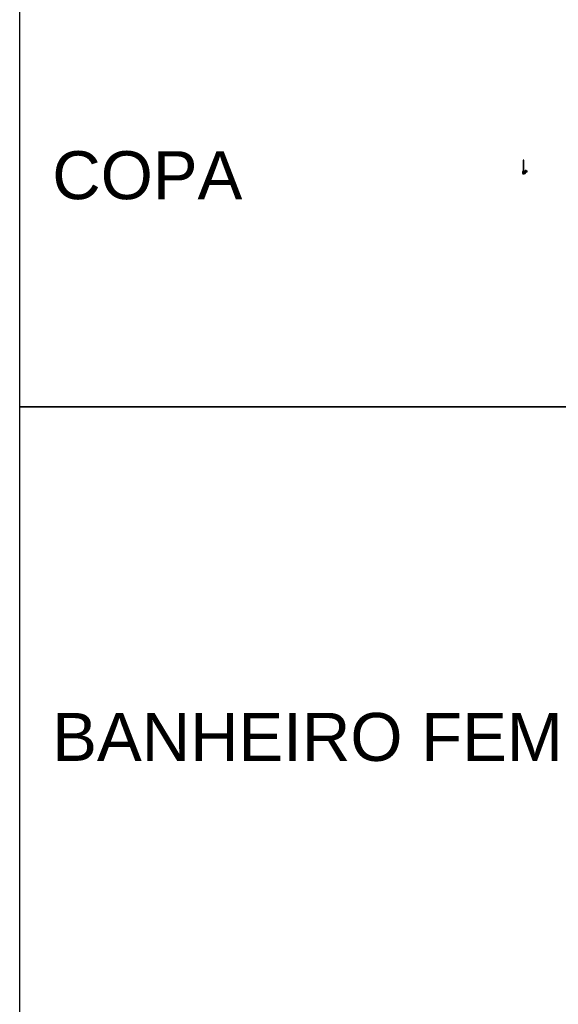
# Model space of a CAD drawing. Header units: inches. Extents: x 330 to 398, y -19 to 141.
# Tile 52 of 166: x 339 to 352, y 68 to 92. Entities that reach past the tile are written whole.
import ezdxf

# ---------------------------------------------------------------- set-up
doc = ezdxf.new("R2010")
doc.units = ezdxf.units.IN
doc.header["$LTSCALE"] = 0.4
doc.header["$MEASUREMENT"] = 0
for name, color, linetype in [('TJ-COTAS 1PARA25', 174, 'Continuous'), ('TJ-MOBILIARIOHIDRO', 2, 'Continuous'), ('TJ-TEXTO02', 2, 'Continuous')]:
    doc.layers.add(name, color=color, linetype=linetype)
doc.styles.add('ARIAL', font='arial.ttf')

# ---------------------------------------------------------------- blocks, each defined once
blk = doc.blocks.new('torneira-prata-frente')
at = {"layer": 'TJ-MOBILIARIOHIDRO', "color": 1}
for p, q in [((-0.014, 0.328), (-0.014, 0.24)), ((-0.003, 0.243), (-0.003, 0.229)), ((0.007, 0.24), (0.007, 0.328)), ((-0.019, 0.075), (0.012, 0.075)), ((-0.019, 0.075), (-0.019, 0.063)), ((0.012, 0.063), (-0.019, 0.063)), ((-0.019, 0.024), (-0.019, 0.061)), ((-0.003, 0.061), (-0.019, 0.061)), ((-0.019, 0.061), (-0.019, 0.024)), ((-0.019, 0.024), (-0.003, 0.024)), ((-0.014, 0.075), (-0.018, 0.075)), ((-0.018, 0.062), (-0.014, 0.062)), ((-0.017, 0.062), (-0.017, 0.061)), ((-0.014, 0.24), (0.007, 0.24)), ((-0.014, 0.24), (-0.014, 0.232)), ((0.007, 0.232), (-0.014, 0.232)), ((-0.014, 0.232), (-0.014, 0.23)), ((-0.014, 0.23), (-0.014, 0.211)), ((0.007, 0.23), (-0.014, 0.23)), ((0.007, 0.211), (-0.014, 0.211)), ((-0.014, 0.211), (-0.014, 0.201)), ((-0.014, 0.201), (-0.014, 0.182)), ((0.007, 0.201), (-0.014, 0.201)), ((0.007, 0.182), (-0.014, 0.182)), ((-0.014, 0.182), (-0.014, 0.075)), ((-0.012, 0.075), (-0.014, 0.075)), ((-0.014, 0.062), (-0.014, 0.062)), ((-0.013, 0.232), (-0.013, 0.23)), ((-0.013, 0.21), (0.006, 0.21)), ((-0.008, 0.207), (-0.013, 0.203)), ((0.006, 0.203), (-0.013, 0.203)), ((-0.013, 0.203), (-0.013, 0.201)), ((-0.009, 0.21), (-0.008, 0.209)), ((0.001, 0.209), (-0.008, 0.209)), ((-0.008, 0.209), (-0.008, 0.207)), ((0.001, 0.207), (-0.008, 0.207)), ((-0.003, 0.009), (-0.004, 0.009)), ((0.012, 0.061), (-0.003, 0.061)), ((-0.003, 0.024), (-0.003, 0.024)), ((-0.003, 0.009), (-0.003, 0.009)), ((-0.003, 0.009), (0.016, 0.009)), ((0.001, 0.209), (0.002, 0.21)), ((0.001, 0.207), (0.001, 0.209)), ((0.006, 0.203), (0.001, 0.207)), ((0.005, 0.062), (0.007, 0.062)), ((0.006, 0.23), (0.006, 0.232)), ((0.006, 0.201), (0.006, 0.203)), ((0.007, 0.232), (0.007, 0.24)), ((0.007, 0.23), (0.007, 0.232)), ((0.007, 0.211), (0.007, 0.23)), ((0.007, 0.201), (0.007, 0.211)), ((0.007, 0.182), (0.007, 0.201)), ((0.007, 0.075), (0.007, 0.182)), ((0.007, 0.075), (0.007, 0.075)), ((0.011, 0.075), (0.007, 0.075)), ((0.007, 0.062), (0.011, 0.062)), ((0.01, 0.061), (0.01, 0.062)), ((0.012, 0.063), (0.012, 0.075)), ((0.012, 0.061), (0.012, 0.04)), ((0.016, 0.04), (0.012, 0.04)), ((0.016, 0.037), (0.016, 0.04)), ((0.016, 0.009), (0.016, 0.037)), ((0.028, 0.024), (0.016, 0.037)), ((0.016, 0.009), (0.028, 0.009)), ((0.032, 0.054), (0.025, 0.045)), ((0.026, 0.042), (0.028, 0.024)), ((0.028, 0.024), (0.04, 0.015)), ((0.028, 0.009), (0.028, 0.024)), ((0.032, 0.054), (0.056, 0.035)), ((0.043, 0.063), (0.034, 0.053)), ((0.04, 0.015), (0.056, 0.035)), ((0.043, 0.079), (0.058, 0.068)), ((0.043, 0.079), (0.043, 0.079)), ((0.043, 0.079), (0.043, 0.079)), ((0.062, 0.048), (0.043, 0.063)), ((0.056, 0.069), (0.048, 0.058)), ((0.051, 0.088), (0.05, 0.089)), ((0.05, 0.089), (0.05, 0.089)), ((0.068, 0.075), (0.051, 0.088)), ((0.051, 0.088), (0.051, 0.088)), ((0.054, 0.037), (0.062, 0.048)), ((0.056, 0.052), (0.064, 0.063)), ((0.063, 0.063), (0.078, 0.052)), ((0.085, 0.061), (0.068, 0.075))]:
    blk.add_line(p, q, dxfattribs=at)
for points in [[(-0.014, 0.062, 0), (-0.014, 0.062, 0), (-0.013, 0.062, 0), (-0.013, 0.062, 0), (-0.012, 0.062, 0), (-0.012, 0.062, 0), (-0.011, 0.062, 0), (-0.01, 0.062, 0), (-0.009, 0.062, 0), (-0.008, 0.062, 0), (-0.007, 0.062, 0), (-0.006, 0.062, 0), (-0.005, 0.062, 0), (-0.004, 0.062, 0), (-0.003, 0.062, 0), (-0.002, 0.062, 0), (-0.001, 0.062, 0), (0, 0.062, 0), (0.001, 0.062, 0), (0.002, 0.062, 0), (0.003, 0.062, 0), (0.003, 0.062, 0), (0.004, 0.062, 0), (0.004, 0.062, 0), (0.005, 0.062, 0), (0.005, 0.062, 0)], [(0.007, 0.075, 0), (0.007, 0.075, 0), (0.006, 0.075, 0), (0.006, 0.075, 0), (0.005, 0.075, 0), (0.005, 0.075, 0), (0.004, 0.075, 0), (0.003, 0.075, 0), (0.002, 0.075, 0), (0.001, 0.075, 0), (0, 0.075, 0), (-0.001, 0.075, 0), (-0.002, 0.075, 0), (-0.003, 0.075, 0), (-0.004, 0.075, 0), (-0.005, 0.075, 0), (-0.006, 0.075, 0), (-0.007, 0.075, 0), (-0.008, 0.075, 0), (-0.009, 0.075, 0), (-0.01, 0.075, 0), (-0.01, 0.075, 0), (-0.011, 0.075, 0), (-0.011, 0.075, 0), (-0.012, 0.075, 0), (-0.012, 0.075, 0)], [(-0.003, 0.024, 0), (-0.003, 0.024, 0), (-0.003, 0.024, 0), (-0.003, 0.024, 0), (-0.003, 0.024, 0), (-0.003, 0.024, 0), (-0.003, 0.024, 0), (-0.003, 0.024, 0), (-0.003, 0.025, 0), (-0.003, 0.025, 0), (-0.003, 0.025, 0), (-0.003, 0.025, 0), (-0.003, 0.025, 0), (-0.003, 0.025, 0), (-0.003, 0.025, 0), (-0.003, 0.025, 0), (-0.002, 0.026, 0), (-0.002, 0.026, 0), (-0.001, 0.027, 0), (-0.001, 0.027, 0), (0, 0.028, 0), (0, 0.028, 0), (0, 0.028, 0), (0.001, 0.029, 0), (0.001, 0.029, 0), (0.002, 0.03, 0), (0.003, 0.031, 0), (0.003, 0.031, 0), (0.004, 0.032, 0), (0.005, 0.033, 0), (0.006, 0.034, 0), (0.007, 0.035, 0), (0.007, 0.035, 0), (0.007, 0.035, 0), (0.008, 0.036, 0), (0.008, 0.036, 0), (0.009, 0.037, 0), (0.009, 0.037, 0), (0.01, 0.038, 0), (0.01, 0.038, 0), (0.01, 0.038, 0), (0.011, 0.039, 0), (0.011, 0.039, 0), (0.011, 0.039, 0), (0.012, 0.04, 0), (0.012, 0.04, 0), (0.012, 0.04, 0), (0.012, 0.04, 0), (0.012, 0.04, 0)], [(-0.003, 0.009, 0), (-0.003, 0.024, 0)], [(-0.003, 0.024, 0), (-0.003, 0.024, 0), (-0.003, 0.024, 0), (-0.003, 0.024, 0), (-0.003, 0.023, 0), (-0.003, 0.023, 0), (-0.003, 0.022, 0), (-0.003, 0.022, 0), (-0.003, 0.021, 0), (-0.003, 0.021, 0), (-0.003, 0.02, 0), (-0.003, 0.02, 0), (-0.003, 0.019, 0), (-0.003, 0.019, 0), (-0.003, 0.018, 0), (-0.003, 0.017, 0), (-0.003, 0.016, 0), (-0.003, 0.015, 0), (-0.003, 0.014, 0), (-0.003, 0.014, 0), (-0.003, 0.013, 0), (-0.003, 0.012, 0), (-0.003, 0.012, 0), (-0.003, 0.011, 0), (-0.003, 0.011, 0), (-0.003, 0.011, 0), (-0.003, 0.01, 0), (-0.003, 0.01, 0), (-0.003, 0.01, 0), (-0.003, 0.009, 0), (-0.003, 0.009, 0), (-0.003, 0.009, 0), (-0.003, 0.009, 0), (-0.003, 0.009, 0), (-0.003, 0.009, 0), (-0.003, 0.009, 0), (-0.003, 0.009, 0), (-0.003, 0.009, 0)], [(-0.003, 0.009, 0), (-0.003, 0.009, 0)], [(0.026, 0.042, 0), (0.024, 0.04, 0), (0.022, 0.039, 0), (0.02, 0.038, 0), (0.017, 0.037, 0), (0.016, 0.037, 0)], [(0.025, 0.045, 0), (0.025, 0.045, 0), (0.025, 0.045, 0), (0.025, 0.045, 0), (0.025, 0.045, 0), (0.025, 0.045, 0), (0.025, 0.045, 0), (0.025, 0.045, 0), (0.025, 0.044, 0), (0.025, 0.044, 0), (0.025, 0.043, 0), (0.026, 0.043, 0), (0.026, 0.043, 0), (0.026, 0.042, 0), (0.026, 0.042, 0)], [(0.05, 0.089, 0), (0.05, 0.089, 0), (0.05, 0.089, 0), (0.05, 0.089, 0), (0.049, 0.089, 0), (0.049, 0.089, 0), (0.048, 0.089, 0), (0.048, 0.09, 0), (0.048, 0.09, 0), (0.047, 0.089, 0), (0.047, 0.089, 0), (0.046, 0.089, 0), (0.046, 0.089, 0), (0.046, 0.089, 0), (0.045, 0.089, 0), (0.045, 0.088, 0), (0.044, 0.088, 0), (0.044, 0.088, 0), (0.044, 0.087, 0), (0.043, 0.087, 0), (0.043, 0.087, 0), (0.043, 0.086, 0), (0.042, 0.086, 0), (0.042, 0.085, 0), (0.042, 0.085, 0), (0.042, 0.084, 0), (0.042, 0.084, 0), (0.042, 0.084, 0), (0.041, 0.083, 0), (0.041, 0.083, 0), (0.041, 0.082, 0), (0.041, 0.082, 0), (0.042, 0.081, 0), (0.042, 0.081, 0), (0.042, 0.081, 0), (0.042, 0.08, 0), (0.042, 0.08, 0), (0.042, 0.08, 0), (0.043, 0.079, 0)], [(0.051, 0.088, 0), (0.051, 0.089, 0), (0.05, 0.089, 0), (0.05, 0.089, 0), (0.05, 0.089, 0), (0.049, 0.089, 0), (0.049, 0.089, 0), (0.048, 0.089, 0), (0.048, 0.089, 0), (0.048, 0.089, 0), (0.047, 0.089, 0), (0.047, 0.089, 0), (0.046, 0.089, 0), (0.046, 0.089, 0), (0.045, 0.088, 0), (0.045, 0.088, 0), (0.045, 0.088, 0), (0.044, 0.087, 0), (0.044, 0.087, 0), (0.044, 0.087, 0), (0.043, 0.086, 0), (0.043, 0.086, 0), (0.043, 0.085, 0), (0.043, 0.085, 0), (0.042, 0.085, 0), (0.042, 0.084, 0), (0.042, 0.084, 0)], [(0.05, 0.089, 0), (0.05, 0.089, 0), (0.05, 0.089, 0), (0.05, 0.089, 0), (0.049, 0.089, 0), (0.049, 0.089, 0), (0.049, 0.089, 0), (0.048, 0.089, 0), (0.048, 0.089, 0), (0.047, 0.089, 0), (0.047, 0.089, 0), (0.047, 0.089, 0), (0.046, 0.089, 0), (0.046, 0.089, 0), (0.046, 0.089, 0), (0.045, 0.088, 0), (0.045, 0.088, 0), (0.044, 0.088, 0), (0.044, 0.088, 0), (0.044, 0.087, 0), (0.043, 0.087, 0), (0.043, 0.086, 0), (0.043, 0.086, 0), (0.043, 0.086, 0), (0.042, 0.085, 0), (0.042, 0.085, 0), (0.042, 0.084, 0), (0.042, 0.084, 0), (0.042, 0.084, 0), (0.042, 0.083, 0), (0.042, 0.083, 0), (0.042, 0.082, 0), (0.042, 0.082, 0), (0.042, 0.082, 0), (0.042, 0.081, 0), (0.042, 0.081, 0), (0.042, 0.081, 0), (0.042, 0.08, 0), (0.042, 0.08, 0), (0.042, 0.08, 0), (0.043, 0.079, 0), (0.043, 0.079, 0)], [(0.042, 0.084, 0), (0.042, 0.084, 0), (0.042, 0.083, 0), (0.042, 0.083, 0), (0.042, 0.082, 0), (0.042, 0.082, 0), (0.042, 0.081, 0), (0.042, 0.081, 0), (0.042, 0.081, 0), (0.042, 0.08, 0), (0.043, 0.08, 0), (0.043, 0.08, 0), (0.043, 0.079, 0), (0.043, 0.079, 0), (0.043, 0.079, 0)], [(0.051, 0.088, 0), (0.051, 0.088, 0), (0.051, 0.088, 0), (0.051, 0.088, 0), (0.052, 0.087, 0), (0.052, 0.087, 0), (0.052, 0.087, 0), (0.052, 0.086, 0), (0.052, 0.086, 0), (0.052, 0.086, 0), (0.052, 0.085, 0), (0.052, 0.085, 0), (0.052, 0.085, 0), (0.052, 0.084, 0), (0.052, 0.084, 0), (0.052, 0.083, 0), (0.051, 0.083, 0), (0.051, 0.082, 0), (0.051, 0.082, 0), (0.051, 0.082, 0), (0.051, 0.081, 0), (0.05, 0.081, 0), (0.05, 0.08, 0), (0.05, 0.08, 0), (0.049, 0.08, 0), (0.049, 0.08, 0), (0.049, 0.079, 0), (0.048, 0.079, 0), (0.048, 0.079, 0), (0.047, 0.079, 0), (0.047, 0.079, 0), (0.047, 0.078, 0), (0.046, 0.078, 0), (0.046, 0.078, 0), (0.045, 0.078, 0), (0.045, 0.078, 0), (0.045, 0.078, 0), (0.044, 0.078, 0), (0.044, 0.079, 0), (0.044, 0.079, 0), (0.043, 0.079, 0), (0.043, 0.079, 0)], [(0.058, 0.068, 0), (0.058, 0.068, 0), (0.058, 0.068, 0), (0.058, 0.067, 0), (0.058, 0.067, 0), (0.059, 0.067, 0), (0.059, 0.067, 0), (0.059, 0.067, 0), (0.06, 0.067, 0), (0.06, 0.067, 0), (0.06, 0.067, 0), (0.061, 0.067, 0), (0.061, 0.066, 0)], [(0.061, 0.066, 0), (0.062, 0.067, 0), (0.062, 0.068, 0), (0.063, 0.068, 0), (0.063, 0.069, 0), (0.064, 0.07, 0), (0.065, 0.071, 0), (0.065, 0.072, 0), (0.066, 0.073, 0), (0.067, 0.073, 0), (0.067, 0.074, 0), (0.067, 0.074, 0), (0.067, 0.075, 0), (0.068, 0.075, 0), (0.068, 0.075, 0), (0.068, 0.075, 0), (0.068, 0.075, 0)], [(0.061, 0.066, 0), (0.061, 0.066, 0), (0.062, 0.066, 0), (0.062, 0.065, 0), (0.062, 0.065, 0), (0.062, 0.065, 0), (0.062, 0.064, 0), (0.062, 0.064, 0), (0.063, 0.064, 0), (0.063, 0.064, 0), (0.063, 0.064, 0), (0.063, 0.064, 0), (0.063, 0.064, 0), (0.063, 0.063, 0), (0.063, 0.063, 0)], [(0.078, 0.052, 0), (0.078, 0.052, 0), (0.077, 0.052, 0), (0.077, 0.053, 0), (0.077, 0.053, 0), (0.077, 0.053, 0), (0.077, 0.054, 0), (0.077, 0.054, 0), (0.077, 0.054, 0), (0.077, 0.055, 0), (0.077, 0.055, 0), (0.077, 0.055, 0), (0.077, 0.056, 0), (0.077, 0.056, 0), (0.077, 0.057, 0), (0.077, 0.057, 0), (0.077, 0.058, 0), (0.077, 0.058, 0), (0.078, 0.058, 0), (0.078, 0.059, 0), (0.078, 0.059, 0), (0.078, 0.059, 0), (0.079, 0.06, 0), (0.079, 0.06, 0), (0.079, 0.06, 0), (0.08, 0.061, 0), (0.08, 0.061, 0), (0.081, 0.061, 0), (0.081, 0.061, 0), (0.081, 0.062, 0), (0.082, 0.062, 0), (0.082, 0.062, 0), (0.083, 0.062, 0), (0.083, 0.062, 0), (0.083, 0.062, 0), (0.084, 0.062, 0), (0.084, 0.062, 0), (0.084, 0.062, 0), (0.085, 0.062, 0), (0.085, 0.062, 0), (0.085, 0.061, 0), (0.085, 0.061, 0)], [(0.078, 0.052, 0), (0.078, 0.052, 0), (0.078, 0.052, 0), (0.079, 0.051, 0), (0.079, 0.051, 0), (0.079, 0.051, 0), (0.08, 0.051, 0), (0.08, 0.051, 0), (0.08, 0.051, 0), (0.081, 0.051, 0), (0.081, 0.051, 0), (0.082, 0.051, 0), (0.082, 0.052, 0), (0.083, 0.052, 0), (0.083, 0.052, 0), (0.083, 0.052, 0), (0.084, 0.053, 0), (0.084, 0.053, 0), (0.085, 0.053, 0), (0.085, 0.054, 0), (0.085, 0.054, 0), (0.086, 0.054, 0), (0.086, 0.055, 0), (0.086, 0.055, 0), (0.086, 0.056, 0), (0.086, 0.056, 0), (0.087, 0.057, 0), (0.087, 0.057, 0), (0.087, 0.058, 0), (0.087, 0.058, 0), (0.087, 0.059, 0), (0.087, 0.059, 0), (0.087, 0.059, 0), (0.086, 0.06, 0), (0.086, 0.06, 0), (0.086, 0.06, 0), (0.086, 0.061, 0), (0.086, 0.061, 0), (0.085, 0.061, 0), (0.085, 0.061, 0)]]:
    blk.add_polyline3d(points, dxfattribs=at)
for points in [[(0.043, 0.08, 0), (0.044, 0.08, 0), (0.045, 0.08, 0), (0.045, 0.08, 0), (0.046, 0.08, 0), (0.047, 0.08, 0), (0.047, 0.08, 0), (0.048, 0.081, 0), (0.049, 0.081, 0), (0.049, 0.082, 0), (0.05, 0.083, 0), (0.05, 0.083, 0), (0.05, 0.084, 0), (0.051, 0.085, 0), (0.051, 0.086, 0), (0.051, 0.086, 0), (0.05, 0.087, 0), (0.05, 0.088, 0), (0.05, 0.088, 0), (0.049, 0.088, 0), (0.048, 0.089, 0), (0.048, 0.089, 0), (0.047, 0.089, 0), (0.046, 0.088, 0), (0.046, 0.088, 0), (0.045, 0.088, 0), (0.044, 0.087, 0), (0.044, 0.086, 0), (0.043, 0.086, 0), (0.043, 0.085, 0), (0.043, 0.084, 0), (0.042, 0.083, 0), (0.042, 0.082, 0), (0.042, 0.082, 0), (0.043, 0.081, 0), (0.043, 0.081, 0)], [(0.085, 0.06, 0), (0.085, 0.06, 0), (0.084, 0.061, 0), (0.083, 0.061, 0), (0.083, 0.061, 0), (0.082, 0.06, 0), (0.081, 0.06, 0), (0.081, 0.06, 0), (0.08, 0.059, 0), (0.079, 0.058, 0), (0.079, 0.058, 0), (0.079, 0.057, 0), (0.078, 0.056, 0), (0.078, 0.055, 0), (0.078, 0.055, 0), (0.078, 0.054, 0), (0.078, 0.053, 0), (0.079, 0.053, 0), (0.079, 0.052, 0), (0.08, 0.052, 0), (0.08, 0.052, 0), (0.081, 0.052, 0), (0.082, 0.052, 0), (0.082, 0.052, 0), (0.083, 0.052, 0), (0.084, 0.053, 0), (0.084, 0.053, 0), (0.085, 0.054, 0), (0.085, 0.055, 0), (0.086, 0.056, 0), (0.086, 0.056, 0), (0.086, 0.057, 0), (0.086, 0.058, 0), (0.086, 0.059, 0), (0.086, 0.059, 0), (0.086, 0.06, 0)]]:
    blk.add_polyline3d(points, close=True, dxfattribs=at)
for centre, radius, start, end in [((-0.003, 0.328), 0.0103, 0, 180), ((0, 0.028), 0.028, 132.7321, 270), ((-0.018, 0.075), 0.0005, 90, 180), ((-0.018, 0.063), 0.0005, 180, 270), ((-0.004, 0.024), 0.0155, 180, 270), ((-0.013, 0.211), 0.0005, 180, 270), ((-0.003, 0.024), 0.0155, 270, 270.38), ((0, 0.028), 0.028, 270, 317.24), ((0.006, 0.211), 0.0005, 270, 0), ((0.011, 0.075), 0.0005, 0, 90), ((0.011, 0.063), 0.0005, 270, 0), ((0, 0.028), 0.028, 33.8714, 64.6231), ((0.013, 0.055), 0.015, 281.6207, 322.0108), ((0.028, 0.024), 0.015, 270.0003, 321.9997), ((0.045, 0.082), 0.00343, 227.8804, 231.9972)]:
    blk.add_arc(centre, radius, start, end, dxfattribs=at)

msp = doc.modelspace()

# ---------------------------------------------------------------- linework, layer by layer
at = {"layer": 'TJ-COTAS 1PARA25'}
for points in [[(338.7507, 140.8124), (386.1051, 140.8124), (386.1051, 82.312), (338.7507, 82.312)], [(338.7507, 82.312), (397.603, 82.312), (397.603, 42.7503), (338.7507, 42.7503)]]:
    msp.add_lwpolyline(points, close=True, dxfattribs=at)
msp.add_lwpolyline([(351.075, 88.3354, 1), (351.0543, 88.3354), (351.0543, 88.0829), (351.0497, 88.0829), (351.0492, 88.0824), (351.0492, 88.0704), (351.0497, 88.0699), (351.0516, 88.0699), (351.0516, 88.0683), (351.0491, 88.0683), (351.0491, 88.0561, 1.0401336), (351.0887, 88.0165), (351.0966, 88.0165, 0.2308667), (351.1084, 88.0223), (351.1246, 88.0429), (351.1222, 88.0447), (351.1304, 88.0552), (351.1245, 88.0598), (351.1325, 88.07), (351.146, 88.0594, 0.2423774), (351.1497, 88.0589, 0.323311), (351.1548, 88.066, 0.2379295), (351.1532, 88.0691), (351.1187, 88.096, 0.2685452), (351.1147, 88.0968, 0.3139184), (351.1096, 88.0899, 0.2586392), (351.1114, 88.0865), (351.1246, 88.0762), (351.1166, 88.066), (351.1107, 88.0706), (351.1025, 88.0601), (351.1001, 88.062), (351.0914, 88.0511), (351.0801, 88.0608), (351.0801, 88.0683), (351.0777, 88.0683), (351.0777, 88.0699), (351.0796, 88.0699), (351.0801, 88.0704), (351.0801, 88.0824), (351.0796, 88.0829), (351.075, 88.0829)], format="xyb", close=True, dxfattribs=at)

# ---------------------------------------------------------------- block references
at = {"layer": 'TJ-MOBILIARIOHIDRO'}
msp.add_blockref('torneira-prata-frente', (351.0681, 88.0075), dxfattribs=at)

# ---------------------------------------------------------------- texts
at = {"layer": 'TJ-TEXTO02', "width": 11.863183, "attachment_point": 1, "style": 'ARIAL'}
for s, insert, char_height in [('COPA', (339.5463, 88.5647, 0.0021), 1.17345), ('BANHEIRO FEM', (339.5463, 74.8249, 0.0021), 1.173446)]:
    msp.add_mtext(s, dxfattribs=dict(at, insert=insert, char_height=char_height))

doc.saveas('drawing.dxf')
